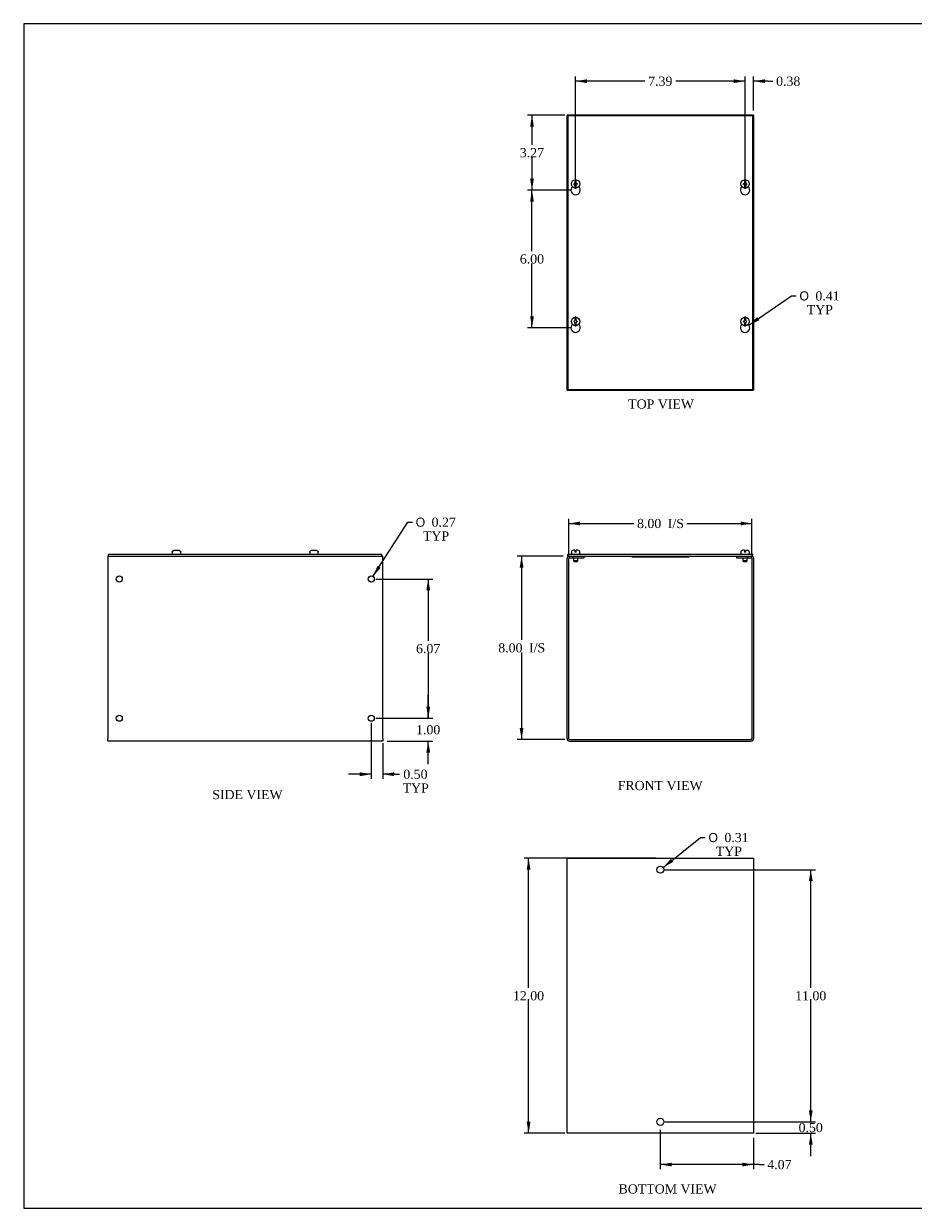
# Model space of a CAD drawing. Header units: inches. Extents: x 0.2 to 77.9, y -0.5 to 51.8.
# Tile 1 of 3: x 0.2 to 39.1, y 0.1 to 51.8. Entities that reach past the tile are written whole.
import ezdxf
from ezdxf.enums import TextEntityAlignment as Align

# ---------------------------------------------------------------- set-up
doc = ezdxf.new("R2010")
doc.units = ezdxf.units.IN
doc.header["$MEASUREMENT"] = 0
for name, color, linetype in [('COM56310-1', 7, 'Continuous'), ('COM56316-1', 7, 'Continuous'), ('Default', 7, 'Continuous'), ('QLB20316', 7, 'Continuous'), ('SCS19515', 7, 'Continuous')]:
    doc.layers.add(name, color=color, linetype=linetype)
doc.styles.add('SEACAD_Solid_Edge_ANSI1_Symbols', font='txt')
doc.styles.add('SEACAD_Times_New_Roman', font='times.ttf')
doc.dimstyles.new('HAMMOND_(STH_-_66x44)', dxfattribs={"dimtxt": 0.4, "dimasz": 0.5, "dimexe": 0.2, "dimexo": 0.2, "dimgap": 0.1, "dimtad": 0, "dimtih": 1, "dimtoh": 1, "dimzin": 0, "dimdsep": 46, "dimtxsty": 'SEACAD_Times_New_Roman', "dimblk1": '_SE_FILLED', "dimblk2": '_SE_FILLED', "dimsah": 1, "dimcen": 0.2, "dimadec": 0, "dimazin": 0, "dimtfac": 0.8, "dimtofl": 0, "dimtmove": 0, "dimatfit": 3, "dimfxl": 1, "dimtolj": 1, "dimtzin": 0, "dimarcsym": 0})

# ---------------------------------------------------------------- blocks, each defined once
blk = doc.blocks.new('SE')
at = {"layer": 'COM56310-1', "color": 7, "linetype": 'Continuous'}
for p, q in [((24.058, 28.526), (24.2, 28.526)), ((24.058, 28.454), (24.2, 28.454)), ((24.2, 28.454), (24.2, 28.526)), ((24.2, 28.454), (24.7, 28.454)), ((24.7, 28.454), (24.7, 28.526)), ((31.344, 28.526), (31.344, 28.454)), ((31.344, 28.454), (31.844, 28.454)), ((31.844, 28.526), (31.986, 28.526)), ((31.844, 28.454), (31.844, 28.526)), ((31.844, 28.454), (31.986, 28.454)), ((23.95, 20.562), (23.95, 28.418)), ((24.022, 20.562), (24.022, 28.418)), ((32.022, 28.418), (32.022, 20.562)), ((32.094, 28.418), (32.094, 20.562)), ((24.058, 20.526), (31.986, 20.526)), ((24.058, 20.454), (31.986, 20.454))]:
    blk.add_line(p, q, dxfattribs=at)
for centre, radius, start, end in [((24.058, 28.418), 0.108, 90, 180), ((24.058, 28.418), 0.036, 90, 180), ((31.986, 28.418), 0.108, 0, 90), ((31.986, 28.418), 0.036, 0, 90), ((24.058, 20.562), 0.108, 180, 270), ((24.058, 20.562), 0.036, 180, 270), ((31.986, 20.562), 0.108, 270, 0), ((31.986, 20.562), 0.036, 270, 0)]:
    blk.add_arc(centre, radius, start, end, dxfattribs=at)
at = {"layer": 'COM56316-1', "color": 7, "linetype": 'Continuous'}
for p, q in [((23.981, 28.604), (32.063, 28.604)), ((23.981, 28.526), (23.981, 28.604)), ((23.981, 28.526), (24.058, 28.526)), ((24.2, 28.526), (31.844, 28.526)), ((31.986, 28.526), (32.063, 28.526)), ((32.063, 28.526), (32.063, 28.604))]:
    blk.add_line(p, q, dxfattribs=at)
at = {"layer": 'QLB20316', "color": 7, "linetype": 'Continuous'}
for p, q in [((26.772, 28.526), (26.772, 28.496)), ((26.772, 28.496), (27.147, 28.496)), ((27.147, 28.496), (28.897, 28.496)), ((28.897, 28.496), (29.272, 28.496)), ((29.272, 28.526), (29.272, 28.496))]:
    blk.add_line(p, q, dxfattribs=at)
at = {"layer": 'SCS19515', "color": 7, "linetype": 'Continuous'}
for p, q in [((24.138, 28.689), (24.138, 28.629)), ((24.295, 28.779), (24.228, 28.779)), ((24.23, 28.454), (24.23, 28.321)), ((24.295, 28.779), (24.295, 28.704)), ((24.355, 28.704), (24.295, 28.704)), ((24.423, 28.779), (24.355, 28.779)), ((24.355, 28.704), (24.355, 28.779)), ((24.42, 28.321), (24.42, 28.454)), ((24.513, 28.629), (24.513, 28.689)), ((31.532, 28.689), (31.532, 28.629)), ((31.689, 28.779), (31.622, 28.779)), ((31.624, 28.454), (31.624, 28.321)), ((31.689, 28.779), (31.689, 28.704)), ((31.749, 28.704), (31.689, 28.704)), ((31.749, 28.779), (31.817, 28.779)), ((31.749, 28.704), (31.749, 28.779)), ((31.814, 28.321), (31.814, 28.454)), ((31.907, 28.629), (31.907, 28.689)), ((24.42, 28.321), (24.23, 28.321)), ((24.23, 28.321), (24.26, 28.291)), ((24.26, 28.291), (24.39, 28.291)), ((24.39, 28.291), (24.42, 28.321)), ((31.814, 28.321), (31.624, 28.321)), ((31.624, 28.321), (31.654, 28.291)), ((31.654, 28.291), (31.784, 28.291)), ((31.784, 28.291), (31.814, 28.321))]:
    blk.add_line(p, q, dxfattribs=at)
for centre, radius, start, end in [((24.228, 28.689), 0.09, 90, 180), ((24.163, 28.629), 0.025, 180, 270), ((24.423, 28.689), 0.09, 0, 90), ((24.488, 28.629), 0.025, 270, 0), ((31.622, 28.689), 0.09, 90, 180), ((31.557, 28.629), 0.025, 180, 270), ((31.817, 28.689), 0.09, 0, 90), ((31.882, 28.629), 0.025, 270, 0)]:
    blk.add_arc(centre, radius, start, end, dxfattribs=at)
blk = doc.blocks.new('SE1')
at = {"layer": 'COM56310-1', "color": 7, "linetype": 'Continuous'}
for p, q in [((23.95, 35.761), (23.95, 47.761)), ((24.058, 47.761), (23.95, 47.761)), ((24.2, 47.761), (24.058, 47.761)), ((31.844, 47.761), (24.2, 47.761)), ((24.2, 47.73), (24.2, 47.761)), ((31.986, 47.761), (31.844, 47.761)), ((31.844, 47.761), (31.844, 47.73)), ((32.094, 47.761), (31.986, 47.761)), ((32.094, 47.761), (32.094, 35.761)), ((23.95, 35.761), (24.058, 35.761)), ((24.058, 35.761), (24.2, 35.761)), ((24.2, 35.761), (24.2, 35.792)), ((24.2, 35.761), (31.844, 35.761)), ((31.844, 35.792), (31.844, 35.761)), ((31.844, 35.761), (31.986, 35.761)), ((31.986, 35.761), (32.094, 35.761))]:
    blk.add_line(p, q, dxfattribs=at)
at = {"layer": 'COM56316-1', "color": 7, "linetype": 'Continuous'}
for p, q in [((23.981, 47.73), (23.981, 35.792)), ((32.063, 47.73), (23.981, 47.73)), ((32.063, 35.792), (32.063, 47.73)), ((23.981, 35.792), (32.063, 35.792))]:
    blk.add_line(p, q, dxfattribs=at)
for centre in [(24.325, 44.489), (31.719, 44.489), (24.325, 38.488), (31.719, 38.488)]:
    blk.add_arc(centre, 0.203, 133.5511, 46.4489, dxfattribs=at)
at = {"layer": 'SCS19515', "color": 7, "linetype": 'Continuous'}
for p, q in [((24.246, 44.761), (24.295, 44.81)), ((24.295, 44.712), (24.246, 44.761)), ((24.295, 44.945), (24.295, 44.854)), ((24.295, 44.854), (24.295, 44.81)), ((24.295, 44.712), (24.295, 44.668)), ((24.295, 44.668), (24.295, 44.577)), ((24.355, 44.854), (24.355, 44.945)), ((24.355, 44.81), (24.355, 44.854)), ((24.355, 44.81), (24.404, 44.761)), ((24.404, 44.761), (24.355, 44.712)), ((24.355, 44.668), (24.355, 44.712)), ((24.355, 44.577), (24.355, 44.668)), ((31.64, 44.761), (31.689, 44.81)), ((31.689, 44.712), (31.64, 44.761)), ((31.689, 44.945), (31.689, 44.854)), ((31.689, 44.854), (31.689, 44.81)), ((31.689, 44.712), (31.689, 44.668)), ((31.689, 44.668), (31.689, 44.577)), ((31.749, 44.854), (31.749, 44.945)), ((31.749, 44.81), (31.749, 44.854)), ((31.749, 44.81), (31.798, 44.761)), ((31.798, 44.761), (31.749, 44.712)), ((31.749, 44.668), (31.749, 44.712)), ((31.749, 44.577), (31.749, 44.668)), ((24.246, 38.76), (24.295, 38.81)), ((24.295, 38.711), (24.246, 38.76)), ((24.295, 38.944), (24.295, 38.853)), ((24.295, 38.853), (24.295, 38.81)), ((24.355, 38.853), (24.355, 38.944)), ((24.355, 38.81), (24.355, 38.853)), ((24.355, 38.81), (24.404, 38.76)), ((24.404, 38.76), (24.355, 38.711)), ((31.64, 38.76), (31.689, 38.81)), ((31.689, 38.711), (31.64, 38.76)), ((31.689, 38.944), (31.689, 38.853)), ((31.689, 38.853), (31.689, 38.81)), ((31.749, 38.853), (31.749, 38.944)), ((31.749, 38.81), (31.749, 38.853)), ((31.749, 38.81), (31.798, 38.76)), ((31.798, 38.76), (31.749, 38.711)), ((24.295, 38.711), (24.295, 38.668)), ((24.295, 38.668), (24.295, 38.577)), ((24.355, 38.668), (24.355, 38.711)), ((24.355, 38.577), (24.355, 38.668)), ((31.689, 38.711), (31.689, 38.668)), ((31.689, 38.668), (31.689, 38.577)), ((31.749, 38.668), (31.749, 38.711)), ((31.749, 38.577), (31.749, 38.668))]:
    blk.add_line(p, q, dxfattribs=at)
for centre in [(24.325, 44.761), (31.719, 44.761), (24.325, 38.76), (31.719, 38.76)]:
    blk.add_circle(centre, 0.187, dxfattribs=at)
for centre, start, end in [((24.325, 44.761), 80.7303, 99.2697), ((24.325, 44.761), 260.7303, 279.2697), ((31.719, 44.761), 80.7303, 99.2697), ((31.719, 44.761), 260.7303, 279.2697), ((24.325, 38.76), 80.7303, 99.2697), ((31.719, 38.76), 80.7303, 99.2697), ((24.325, 38.76), 260.7303, 279.2697), ((31.719, 38.76), 260.7303, 279.2697)]:
    blk.add_arc(centre, 0.186, start, end, dxfattribs=at)
blk = doc.blocks.new('SE2')
at = {"layer": 'COM56310-1', "color": 7, "linetype": 'Continuous'}
for p, q in [((23.95, 15.346), (24.058, 15.346)), ((23.95, 3.346), (23.95, 15.346)), ((24.058, 15.346), (31.986, 15.346)), ((31.986, 15.346), (32.094, 15.346)), ((32.094, 15.346), (32.094, 3.346)), ((24.058, 3.346), (23.95, 3.346)), ((31.986, 3.346), (24.058, 3.346)), ((32.094, 3.346), (31.986, 3.346))]:
    blk.add_line(p, q, dxfattribs=at)
for centre in [(28.022, 14.846), (28.022, 3.846)]:
    blk.add_circle(centre, 0.156, dxfattribs=at)
blk = doc.blocks.new('SE4')
at = {"layer": 'COM56310-1', "color": 7, "linetype": 'Continuous'}
for p, q in [((3.906, 28.526), (3.937, 28.526)), ((3.906, 28.526), (3.906, 28.418)), ((15.875, 28.526), (15.906, 28.526)), ((15.906, 28.418), (15.906, 28.526)), ((3.906, 28.418), (3.906, 20.562)), ((15.906, 20.562), (15.906, 28.418)), ((3.906, 20.454), (3.906, 20.562)), ((15.906, 20.454), (3.906, 20.454)), ((15.906, 20.562), (15.906, 20.454))]:
    blk.add_line(p, q, dxfattribs=at)
for centre in [(4.406, 27.526), (15.406, 27.526), (4.406, 21.454), (15.406, 21.454)]:
    blk.add_circle(centre, 0.133, dxfattribs=at)
at = {"layer": 'COM56316-1', "color": 7, "linetype": 'Continuous'}
for p, q in [((3.937, 28.604), (15.875, 28.604)), ((3.937, 28.526), (3.937, 28.604)), ((3.937, 28.526), (15.875, 28.526)), ((15.875, 28.526), (15.875, 28.604))]:
    blk.add_line(p, q, dxfattribs=at)
at = {"layer": 'SCS19515', "color": 7, "linetype": 'Continuous'}
for p, q in [((6.718, 28.689), (6.718, 28.629)), ((6.722, 28.704), (6.72, 28.704)), ((6.813, 28.779), (6.999, 28.779)), ((7.09, 28.704), (7.092, 28.704)), ((7.093, 28.629), (7.093, 28.689)), ((12.719, 28.689), (12.719, 28.629)), ((12.723, 28.704), (12.72, 28.704)), ((12.814, 28.779), (12.999, 28.779)), ((13.09, 28.704), (13.093, 28.704)), ((13.094, 28.629), (13.094, 28.689))]:
    blk.add_line(p, q, dxfattribs=at)
for centre, radius, start, end in [((6.808, 28.689), 0.09, 170.4059, 180), ((6.743, 28.629), 0.025, 180, 270), ((7.068, 28.629), 0.025, 270, 0), ((7.003, 28.689), 0.09, 0, 9.5941), ((12.809, 28.689), 0.09, 170.4059, 180), ((12.744, 28.629), 0.025, 180, 270), ((13.069, 28.629), 0.025, 270, 0), ((13.004, 28.689), 0.09, 0, 9.5941)]:
    blk.add_arc(centre, radius, start, end, dxfattribs=at)
for points in [[(6.722, 28.704), (6.723, 28.709), (6.724, 28.714), (6.728, 28.724), (6.73, 28.729), (6.736, 28.738), (6.739, 28.743), (6.746, 28.751), (6.75, 28.755), (6.758, 28.761), (6.762, 28.764), (6.772, 28.77), (6.777, 28.772), (6.787, 28.775), (6.792, 28.777), (6.802, 28.778), (6.808, 28.779), (6.813, 28.779)], [(6.999, 28.779), (7.004, 28.779), (7.009, 28.778), (7.02, 28.777), (7.025, 28.775), (7.035, 28.772), (7.04, 28.77), (7.049, 28.764), (7.054, 28.761), (7.062, 28.755), (7.066, 28.751), (7.073, 28.743), (7.076, 28.738), (7.081, 28.729), (7.084, 28.724), (7.087, 28.714), (7.089, 28.709), (7.09, 28.704)], [(12.723, 28.704), (12.723, 28.709), (12.725, 28.714), (12.729, 28.724), (12.731, 28.729), (12.736, 28.738), (12.739, 28.743), (12.746, 28.751), (12.75, 28.755), (12.758, 28.761), (12.763, 28.764), (12.772, 28.77), (12.777, 28.772), (12.787, 28.775), (12.792, 28.777), (12.803, 28.778), (12.808, 28.779), (12.814, 28.779)], [(12.999, 28.779), (13.004, 28.779), (13.01, 28.778), (13.02, 28.777), (13.026, 28.775), (13.036, 28.772), (13.041, 28.77), (13.05, 28.764), (13.054, 28.761), (13.063, 28.755), (13.066, 28.751), (13.073, 28.743), (13.077, 28.738), (13.082, 28.729), (13.084, 28.724), (13.088, 28.714), (13.089, 28.709), (13.09, 28.704)]]:
    blk.add_open_spline(points, degree=3, knots=[0, 0, 0, 0, 0.125, 0.125, 0.25, 0.25, 0.375, 0.375, 0.5, 0.5, 0.625, 0.625, 0.75, 0.75, 0.875, 0.875, 1, 1, 1, 1], dxfattribs=at)
blk = doc.blocks.new('DMBLK151')
at = {"layer": 'Default', "linetype": 'Continuous', "transparency": 16777216}
for points in [[(24.522, 30.032), (24.022, 29.948), (24.522, 29.865)], [(31.522, 30.032), (31.522, 29.865), (32.022, 29.948)]]:
    blk.add_hatch(color=7, dxfattribs=at).paths.add_polyline_path(points)
at = {"layer": 'Default', "color": 7, "linetype": 'Continuous', "transparency": 16777216}
for p, q in [((24.022, 28.618), (24.022, 30.148)), ((32.022, 28.618), (32.022, 30.148)), ((24.022, 29.948), (26.865, 29.948)), ((29.179, 29.948), (32.022, 29.948))]:
    blk.add_line(p, q, dxfattribs=at)
at = {"layer": 'Default', "color": 7, "linetype": 'Continuous', "transparency": 16777216, "style": 'SEACAD_Times_New_Roman'}
for s, p in [('8.00', (27.005, 30.148)), ('I/S', (28.347, 30.148))]:
    blk.add_text(s, height=0.4, dxfattribs=at).set_placement(p, align=Align.TOP_LEFT)
blk = doc.blocks.new('_SE_FILLED')
at = {"color": 0}
blk.add_line((0, 0), (-1, 0), dxfattribs=at)
blk.add_solid([(0, 0), (-1, -0.1665), (-1, 0.1665), (0, 0)], dxfattribs=at)
blk = doc.blocks.new('DMBLK152')
at = {"layer": 'Default', "linetype": 'Continuous', "transparency": 16777216}
for points in [[(21.884, 28.026), (22.05, 28.026), (21.967, 28.526)], [(21.884, 21.026), (21.967, 20.526), (22.05, 21.026)]]:
    blk.add_hatch(color=7, dxfattribs=at).paths.add_polyline_path(points)
at = {"layer": 'Default', "color": 7, "linetype": 'Continuous', "transparency": 16777216}
for p, q in [((23.781, 28.526), (21.767, 28.526)), ((21.967, 28.526), (21.967, 24.866)), ((21.967, 24.326), (21.967, 20.526)), ((23.858, 20.526), (21.767, 20.526))]:
    blk.add_line(p, q, dxfattribs=at)
at = {"layer": 'Default', "color": 7, "linetype": 'Continuous', "transparency": 16777216, "style": 'SEACAD_Times_New_Roman'}
for s, p in [('8.00', (20.95, 24.726)), ('I/S', (22.292, 24.726))]:
    blk.add_text(s, height=0.4, dxfattribs=at).set_placement(p, align=Align.TOP_LEFT)
blk = doc.blocks.new('DMBLK153')
at = {"layer": 'Default', "linetype": 'Continuous', "transparency": 16777216}
for points in [[(22.189, 14.846), (22.356, 14.846), (22.273, 15.346)], [(22.189, 3.846), (22.273, 3.346), (22.356, 3.846)]]:
    blk.add_hatch(color=7, dxfattribs=at).paths.add_polyline_path(points)
at = {"layer": 'Default', "color": 7, "linetype": 'Continuous', "transparency": 16777216}
for p, q in [((27.822, 15.346), (22.073, 15.346)), ((22.273, 9.686), (22.273, 15.346)), ((22.273, 3.346), (22.273, 9.146)), ((23.858, 3.346), (22.073, 3.346))]:
    blk.add_line(p, q, dxfattribs=at)
at = {"layer": 'Default', "color": 7, "linetype": 'Continuous', "transparency": 16777216, "style": 'SEACAD_Times_New_Roman'}
blk.add_text('12.00', height=0.4, dxfattribs=at).set_placement((21.59, 9.546), align=Align.TOP_LEFT)
blk = doc.blocks.new('DMBLK154')
at = {"layer": 'Default', "linetype": 'Continuous', "transparency": 16777216}
for points in [[(34.671, 4.346), (34.504, 4.346), (34.588, 3.846)], [(34.671, 2.846), (34.588, 3.346), (34.504, 2.846)]]:
    blk.add_hatch(color=7, dxfattribs=at).paths.add_polyline_path(points)
at = {"layer": 'Default', "color": 7, "linetype": 'Continuous', "transparency": 16777216}
for p, q in [((34.588, 3.846), (34.588, 4.846)), ((28.222, 3.846), (34.788, 3.846)), ((32.186, 3.346), (34.788, 3.346)), ((34.588, 2.346), (34.588, 3.346))]:
    blk.add_line(p, q, dxfattribs=at)
at = {"layer": 'Default', "color": 7, "linetype": 'Continuous', "transparency": 16777216, "style": 'SEACAD_Times_New_Roman'}
blk.add_text('0.50', height=0.4, dxfattribs=at).set_placement((34.057, 3.796), align=Align.TOP_LEFT)
blk = doc.blocks.new('DMBLK155')
at = {"layer": 'Default', "linetype": 'Continuous', "transparency": 16777216}
for points in [[(34.671, 14.346), (34.588, 14.846), (34.504, 14.346)], [(34.671, 4.346), (34.504, 4.346), (34.588, 3.846)]]:
    blk.add_hatch(color=7, dxfattribs=at).paths.add_polyline_path(points)
at = {"layer": 'Default', "color": 7, "linetype": 'Continuous', "transparency": 16777216}
for p, q in [((28.222, 14.846), (34.788, 14.846)), ((34.588, 9.686), (34.588, 14.846)), ((34.588, 3.846), (34.588, 9.146)), ((28.222, 3.846), (34.788, 3.846))]:
    blk.add_line(p, q, dxfattribs=at)
at = {"layer": 'Default', "color": 7, "linetype": 'Continuous', "transparency": 16777216, "style": 'SEACAD_Times_New_Roman'}
blk.add_text('11.00', height=0.4, dxfattribs=at).set_placement((33.905, 9.546), align=Align.TOP_LEFT)
blk = doc.blocks.new('DMBLK156')
at = {"layer": 'Default', "linetype": 'Continuous', "transparency": 16777216}
for points in [[(28.522, 1.898), (28.522, 2.064), (28.022, 1.981)], [(31.594, 1.898), (32.094, 1.981), (31.594, 2.064)]]:
    blk.add_hatch(color=7, dxfattribs=at).paths.add_polyline_path(points)
at = {"layer": 'Default', "color": 7, "linetype": 'Continuous', "transparency": 16777216}
for p, q in [((28.022, 3.489), (28.022, 1.781)), ((32.094, 3.146), (32.094, 1.781)), ((32.35, 1.981), (28.022, 1.981)), ((32.35, 1.981), (32.55, 1.981))]:
    blk.add_line(p, q, dxfattribs=at)
at = {"layer": 'Default', "color": 7, "linetype": 'Continuous', "transparency": 16777216, "style": 'SEACAD_Times_New_Roman'}
blk.add_text('4.07', height=0.4, dxfattribs=at).set_placement((32.69, 2.181), align=Align.TOP_LEFT)
blk = doc.blocks.new('DMBLK157')
at = {"layer": 'Default', "linetype": 'Continuous', "transparency": 16777216}
for points in [[(22.338, 47.261), (22.504, 47.261), (22.421, 47.761)], [(22.338, 44.989), (22.421, 44.489), (22.504, 44.989)]]:
    blk.add_hatch(color=7, dxfattribs=at).paths.add_polyline_path(points)
at = {"layer": 'Default', "color": 7, "linetype": 'Continuous', "transparency": 16777216}
for p, q in [((23.858, 47.761), (22.221, 47.761)), ((22.421, 47.761), (22.421, 46.465)), ((22.421, 45.925), (22.421, 44.489)), ((24.125, 44.489), (22.221, 44.489))]:
    blk.add_line(p, q, dxfattribs=at)
at = {"layer": 'Default', "color": 7, "linetype": 'Continuous', "transparency": 16777216, "style": 'SEACAD_Times_New_Roman'}
blk.add_text('3.27', height=0.4, dxfattribs=at).set_placement((21.89, 46.325), align=Align.TOP_LEFT)
blk = doc.blocks.new('DMBLK158')
at = {"layer": 'Default', "linetype": 'Continuous', "transparency": 16777216}
for points in [[(22.338, 43.989), (22.504, 43.989), (22.421, 44.489)], [(22.338, 38.988), (22.421, 38.488), (22.504, 38.988)]]:
    blk.add_hatch(color=7, dxfattribs=at).paths.add_polyline_path(points)
at = {"layer": 'Default', "color": 7, "linetype": 'Continuous', "transparency": 16777216}
for p, q in [((24.125, 44.489), (22.221, 44.489)), ((22.421, 41.829), (22.421, 44.489)), ((22.421, 38.488), (22.421, 41.289)), ((24.125, 38.488), (22.221, 38.488))]:
    blk.add_line(p, q, dxfattribs=at)
at = {"layer": 'Default', "color": 7, "linetype": 'Continuous', "transparency": 16777216, "style": 'SEACAD_Times_New_Roman'}
blk.add_text('6.00', height=0.4, dxfattribs=at).set_placement((21.89, 41.689), align=Align.TOP_LEFT)
blk = doc.blocks.new('DMBLK159')
at = {"layer": 'Default', "linetype": 'Continuous', "transparency": 16777216}
for points in [[(24.825, 49.328), (24.325, 49.245), (24.825, 49.161)], [(31.219, 49.328), (31.219, 49.161), (31.719, 49.245)]]:
    blk.add_hatch(color=7, dxfattribs=at).paths.add_polyline_path(points)
at = {"layer": 'Default', "color": 7, "linetype": 'Continuous', "transparency": 16777216}
for p, q in [((24.325, 44.689), (24.325, 49.445)), ((27.351, 49.245), (24.325, 49.245)), ((31.719, 49.245), (28.693, 49.245)), ((31.719, 44.689), (31.719, 49.445))]:
    blk.add_line(p, q, dxfattribs=at)
at = {"layer": 'Default', "color": 7, "linetype": 'Continuous', "transparency": 16777216, "style": 'SEACAD_Times_New_Roman'}
blk.add_text('7.39', height=0.4, dxfattribs=at).set_placement((27.491, 49.445), align=Align.TOP_LEFT)
blk = doc.blocks.new('DMBLK160')
at = {"layer": 'Default', "linetype": 'Continuous', "transparency": 16777216}
blk.add_hatch(color=7, dxfattribs=at).paths.add_polyline_path([(32.253, 38.954), (31.887, 38.603), (32.347, 38.816)])
at = {"layer": 'Default', "color": 7, "linetype": 'Continuous', "transparency": 16777216}
for p, q in [((31.887, 38.603), (33.753, 39.878)), ((33.753, 39.878), (33.953, 39.878))]:
    blk.add_line(p, q, dxfattribs=at)
for s, style, p in [('O', 'SEACAD_Solid_Edge_ANSI1_Symbols', (34.093, 40.078)), ('0.41', 'SEACAD_Times_New_Roman', (34.789, 40.078)), ('TYP', 'SEACAD_Times_New_Roman', (34.412, 39.478))]:
    blk.add_text(s, height=0.4, dxfattribs=dict(at, style=style)).set_placement(p, align=Align.TOP_LEFT)
blk = doc.blocks.new('DMBLK161')
at = {"layer": 'Default', "linetype": 'Continuous', "transparency": 16777216}
blk.add_hatch(color=7, dxfattribs=at).paths.add_polyline_path([(28.484, 15.32), (28.144, 14.943), (28.587, 15.189)])
at = {"layer": 'Default', "color": 7, "linetype": 'Continuous', "transparency": 16777216}
for p, q in [((28.144, 14.943), (29.782, 16.248)), ((29.782, 16.248), (29.982, 16.248))]:
    blk.add_line(p, q, dxfattribs=at)
for s, style, p in [('O', 'SEACAD_Solid_Edge_ANSI1_Symbols', (30.122, 16.448)), ('0.31', 'SEACAD_Times_New_Roman', (30.819, 16.448)), ('TYP', 'SEACAD_Times_New_Roman', (30.442, 15.848))]:
    blk.add_text(s, height=0.4, dxfattribs=dict(at, style=style)).set_placement(p, align=Align.TOP_LEFT)
blk = doc.blocks.new('DMBLK162')
at = {"layer": 'Default', "linetype": 'Continuous', "transparency": 16777216}
for points in [[(14.906, 18.926), (15.406, 19.009), (14.906, 19.093)], [(16.406, 18.926), (16.406, 19.093), (15.906, 19.009)]]:
    blk.add_hatch(color=7, dxfattribs=at).paths.add_polyline_path(points)
at = {"layer": 'Default', "color": 7, "linetype": 'Continuous', "transparency": 16777216}
for p, q in [((15.406, 21.254), (15.406, 18.809)), ((15.906, 20.362), (15.906, 18.809)), ((15.406, 19.009), (14.406, 19.009)), ((16.437, 19.009), (15.906, 19.009)), ((16.437, 19.009), (16.637, 19.009))]:
    blk.add_line(p, q, dxfattribs=at)
at = {"layer": 'Default', "color": 7, "linetype": 'Continuous', "transparency": 16777216, "style": 'SEACAD_Times_New_Roman'}
for s, p in [('0.50', (16.806, 19.209)), ('TYP', (16.777, 18.609))]:
    blk.add_text(s, height=0.4, dxfattribs=at).set_placement(p, align=Align.TOP_LEFT)
blk = doc.blocks.new('DMBLK163')
at = {"layer": 'Default', "linetype": 'Continuous', "transparency": 16777216}
for points in [[(17.976, 21.954), (17.81, 21.954), (17.893, 21.454)], [(17.976, 19.954), (17.893, 20.454), (17.81, 19.954)]]:
    blk.add_hatch(color=7, dxfattribs=at).paths.add_polyline_path(points)
at = {"layer": 'Default', "color": 7, "linetype": 'Continuous', "transparency": 16777216}
for p, q in [((17.893, 21.454), (17.893, 22.454)), ((15.606, 21.454), (18.093, 21.454)), ((16.106, 20.454), (18.093, 20.454)), ((17.893, 19.454), (17.893, 20.454))]:
    blk.add_line(p, q, dxfattribs=at)
at = {"layer": 'Default', "color": 7, "linetype": 'Continuous', "transparency": 16777216, "style": 'SEACAD_Times_New_Roman'}
blk.add_text('1.00', height=0.4, dxfattribs=at).set_placement((17.362, 21.154), align=Align.TOP_LEFT)
blk = doc.blocks.new('DMBLK168')
at = {"layer": 'Default', "linetype": 'Continuous', "transparency": 16777216}
for points in [[(17.976, 27.026), (17.893, 27.526), (17.81, 27.026)], [(17.976, 21.954), (17.81, 21.954), (17.893, 21.454)]]:
    blk.add_hatch(color=7, dxfattribs=at).paths.add_polyline_path(points)
at = {"layer": 'Default', "color": 7, "linetype": 'Continuous', "transparency": 16777216}
for p, q in [((15.606, 27.526), (18.093, 27.526)), ((17.893, 27.526), (17.893, 24.83)), ((17.893, 24.29), (17.893, 21.454)), ((15.606, 21.454), (18.093, 21.454))]:
    blk.add_line(p, q, dxfattribs=at)
at = {"layer": 'Default', "color": 7, "linetype": 'Continuous', "transparency": 16777216, "style": 'SEACAD_Times_New_Roman'}
blk.add_text('6.07', height=0.4, dxfattribs=at).set_placement((17.362, 24.69), align=Align.TOP_LEFT)
blk = doc.blocks.new('DMBLK169')
at = {"layer": 'Default', "linetype": 'Continuous', "transparency": 16777216}
blk.add_hatch(color=7, dxfattribs=at).paths.add_polyline_path([(15.679, 28.103), (15.478, 27.638), (15.819, 28.013)])
at = {"layer": 'Default', "color": 7, "linetype": 'Continuous', "transparency": 16777216}
for p, q in [((15.478, 27.638), (17.004, 30.005)), ((17.004, 30.005), (17.204, 30.005))]:
    blk.add_line(p, q, dxfattribs=at)
for s, style, p in [('O', 'SEACAD_Solid_Edge_ANSI1_Symbols', (17.344, 30.205)), ('0.27', 'SEACAD_Times_New_Roman', (18.04, 30.205)), ('TYP', 'SEACAD_Times_New_Roman', (17.664, 29.605))]:
    blk.add_text(s, height=0.4, dxfattribs=dict(at, style=style)).set_placement(p, align=Align.TOP_LEFT)
blk = doc.blocks.new('DMBLK170')
at = {"layer": 'Default', "linetype": 'Continuous', "transparency": 16777216}
for points in [[(31.219, 49.328), (31.219, 49.161), (31.719, 49.245)], [(32.594, 49.328), (32.094, 49.245), (32.594, 49.161)]]:
    blk.add_hatch(color=7, dxfattribs=at).paths.add_polyline_path(points)
at = {"layer": 'Default', "color": 7, "linetype": 'Continuous', "transparency": 16777216}
for p, q in [((31.719, 49.245), (30.719, 49.245)), ((31.719, 44.689), (31.719, 49.445)), ((32.094, 47.961), (32.094, 49.445)), ((32.735, 49.245), (32.094, 49.245)), ((32.735, 49.245), (32.935, 49.245))]:
    blk.add_line(p, q, dxfattribs=at)
at = {"layer": 'Default', "color": 7, "linetype": 'Continuous', "transparency": 16777216, "style": 'SEACAD_Times_New_Roman'}
blk.add_text('0.38', height=0.4, dxfattribs=at).set_placement((33.075, 49.445), align=Align.TOP_LEFT)
blk = doc.blocks.new('BORDER')
at = {"layer": 'Default', "color": 7, "linetype": 'Continuous'}
for p, q in [((0, 27.86), (-41.86, 27.86)), ((-41.86, 27.86), (-41.86, 0)), ((-41.86, 0), (0, 0))]:
    blk.add_line(p, q, dxfattribs=at)

msp = doc.modelspace()

# ---------------------------------------------------------------- block references
at = {"layer": 'Default', "color": 7, "xscale": 1.855, "yscale": 1.855, "zscale": 1.855}
msp.add_blockref('BORDER', (77.888, 0.072), dxfattribs=at)
at = {"layer": 'Default'}
for name in ['SE1', 'SE4', 'SE', 'SE2']:
    msp.add_blockref(name, (0, 0), dxfattribs=at)

# ---------------------------------------------------------------- texts
at = {"layer": 'Default', "color": 7, "linetype": 'Continuous', "style": 'SEACAD_Times_New_Roman'}
for s, p in [('TOP VIEW', (26.619, 35.361)), ('FRONT VIEW', (26.159, 18.718)), ('SIDE VIEW', (8.466, 18.323)), ('BOTTOM VIEW', (26.2, 1.117))]:
    msp.add_text(s, height=0.4, dxfattribs=at).set_placement(p, align=Align.TOP_LEFT)

# ---------------------------------------------------------------- dimensions: what is measured, and where the dimension line sits
at = {"layer": 'Default', "color": 7, "linetype": 'Continuous'}
dim = msp.add_linear_dim(base=(24.325, 49.245), p1=(31.719, 44.489), p2=(24.325, 44.489), text='\\A1;<>', dimstyle='HAMMOND_(STH_-_66x44)', dxfattribs=at)
dim.commit()
dim.dimension.update_dxf_attribs({"geometry": 'DMBLK159', "text_midpoint": (28.022, 49.245), "dimtype": 160})
for base, p1, p2, text, picture, middle in [((31.71921809, 49.244713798), (32.09421809, 47.760642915), (31.71921809, 44.488892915), '\\A1;<>', 'DMBLK170', (32.934907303, 49.244713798)), ((15.406, 19.009), (15.906, 20.562), (15.406, 21.454), '\\A1;<>\\PTYP', 'DMBLK162', (16.637, 19.009)), ((28.022, 1.981), (32.094, 3.346), (28.022, 3.689), '\\A1;<>', 'DMBLK156', (32.55, 1.981))]:
    dim = msp.add_linear_dim(base=base, p1=p1, p2=p2, text=text, dimstyle='HAMMOND_(STH_-_66x44)', override={"dimtmove": 1}, dxfattribs=at)
    dim.commit()
    dim.dimension.update_dxf_attribs({"geometry": picture, "text_midpoint": middle, "dimtype": 160})
for base, p1, p2, angle, text, picture, middle, dimtype in [((22.421, 44.489), (24.058, 47.761), (24.325, 44.489), 90, '\\A1;<>', 'DMBLK157', (22.421, 46.125), 160), ((22.421, 38.488), (24.325, 38.488), (24.325, 44.489), 90, '\\A1;<>', 'DMBLK158', (22.421, 41.489), 161), ((24.022, 29.948), (24.022, 28.418), (32.022, 28.418), 0, '\\A1;<> I/S', 'DMBLK151', (28.022, 29.948), 161), ((21.967, 20.526), (32.063, 28.526), (31.986, 20.526), 90, '\\A1;<> I/S', 'DMBLK152', (21.967, 24.526), 160), ((17.893, 27.526), (15.406, 27.526), (15.406, 21.454), 270, '\\A1;<>', 'DMBLK168', (17.893, 24.49), 161), ((17.893, 21.454), (15.906, 20.454), (15.406, 21.454), 90, '\\A1;<>', 'DMBLK163', (17.893, 20.954), 160), ((22.273, 15.346), (24.058, 3.346), (28.022, 15.346), 90, '\\A1;<>', 'DMBLK153', (22.273, 9.346), 160), ((34.588, 3.846), (28.022, 3.846), (28.022, 14.846), 90, '\\A1;<>', 'DMBLK155', (34.588, 9.346), 161), ((34.588, 3.846), (31.986, 3.346), (28.022, 3.846), 90, '\\A1;<>', 'DMBLK154', (34.588, 3.596), 160)]:
    dim = msp.add_linear_dim(base=base, p1=p1, p2=p2, angle=angle, text=text, dimstyle='HAMMOND_(STH_-_66x44)', dxfattribs=at)
    dim.commit()
    dim.dimension.update_dxf_attribs({"geometry": picture, "text_midpoint": middle, "dimtype": dimtype})
for p1, p2, picture, middle in [((31.552, 38.374), (31.887, 38.603), 'DMBLK160', (33.953, 39.878)), ((15.334, 27.414), (15.478, 27.638), 'DMBLK169', (17.204, 30.005)), ((27.9, 14.748), (28.144, 14.943), 'DMBLK161', (29.982, 16.248))]:
    dim = msp.add_diameter_dim_2p(p1=p1, p2=p2, text='\\A1;<>\\PTYP', dimstyle='HAMMOND_(STH_-_66x44)', dxfattribs=at)
    dim.commit()
    dim.dimension.update_dxf_attribs({"geometry": picture, "text_midpoint": middle, "dimtype": 163})

doc.saveas('drawing.dxf')
